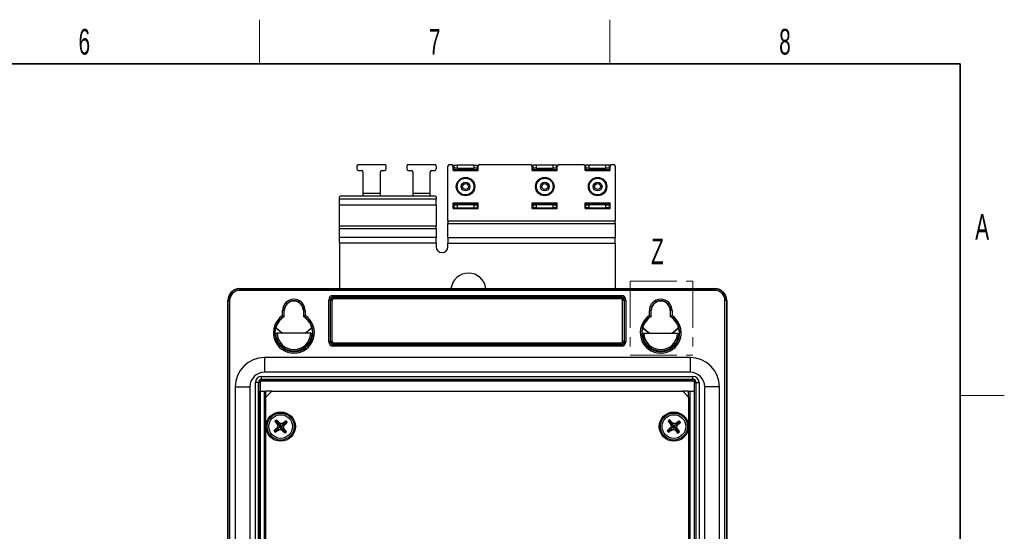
# Paper-space layout 'Blatt3' of a CAD drawing. Header units: millimetres. Extents: x 5 to 418, y 2 to 292.
# Tile 48 of 48: x 280 to 414, y 219 to 288. Entities that reach past the tile are written whole.
import ezdxf

# ---------------------------------------------------------------- set-up
doc = ezdxf.new("R2010")
doc.units = ezdxf.units.MM
doc.linetypes.add('PHANTOM', pattern=[12.7, 6.35, -1.27, 1.27, -1.27, 1.27, -1.27])
doc.layers.add('SLD-0', color=7, linetype='Continuous')
doc.styles.add('SLDTEXTSTYLE0', font='TXT', dxfattribs={"width": 0.605})

psp = doc.layouts.new('Blatt3')

# ---------------------------------------------------------------- linework, layer by layer
at = {"color": 7, "linetype": 'Continuous', "lineweight": 25}
for p, q in [((325.7637, 268.5415), (325.7637, 268.1415)), ((325.9637, 268.7415), (329.5637, 268.7415)), ((329.7637, 268.1415), (329.7637, 268.5415)), ((332.5637, 268.5415), (332.5637, 268.1415)), ((332.7637, 268.7415), (336.3637, 268.7415)), ((336.5637, 268.5415), (336.5637, 268.1415)), ((338.1637, 261.0722), (338.1637, 268.5415)), ((338.3637, 268.7415), (338.6637, 268.7415)), ((338.8637, 267.9415), (338.8637, 268.5415)), ((338.9637, 268.6415), (338.9637, 268.2415)), ((338.9637, 268.6415), (339.4256, 268.6415)), ((339.4256, 268.6415), (339.4256, 268.2415)), ((341.7018, 268.6415), (339.4256, 268.6415)), ((341.7018, 268.6415), (341.7018, 268.2415)), ((341.7018, 268.6415), (342.1637, 268.6415)), ((342.1637, 268.6415), (342.1637, 268.2415)), ((342.2637, 267.9415), (342.2637, 268.5415)), ((342.4637, 268.7415), (349.4637, 268.7415)), ((349.6637, 267.9415), (349.6637, 268.5415)), ((349.7637, 268.2415), (349.7637, 268.6415)), ((350.2256, 268.6415), (349.7637, 268.6415)), ((350.2256, 268.2415), (350.2256, 268.6415)), ((352.5018, 268.6415), (350.2256, 268.6415)), ((352.5018, 268.2415), (352.5018, 268.6415)), ((352.9637, 268.6415), (352.5018, 268.6415)), ((352.9637, 268.2415), (352.9637, 268.6415)), ((353.0637, 267.9415), (353.0637, 268.5415)), ((353.2637, 268.7415), (356.6637, 268.7415)), ((356.8637, 267.9415), (356.8637, 268.5415)), ((356.9637, 268.2415), (356.9637, 268.6415)), ((357.4256, 268.6415), (356.9637, 268.6415)), ((357.4256, 268.2415), (357.4256, 268.6415)), ((359.7018, 268.6415), (357.4256, 268.6415)), ((359.7018, 268.2415), (359.7018, 268.6415)), ((360.1637, 268.6415), (359.7018, 268.6415)), ((360.1637, 268.2415), (360.1637, 268.6415)), ((360.2637, 267.9415), (360.2637, 268.5415)), ((360.4637, 268.7415), (360.7637, 268.7415)), ((360.9637, 268.5415), (360.9637, 261.0722)), ((325.9637, 267.9415), (326.3637, 267.9415)), ((326.5637, 267.7415), (326.5637, 264.78)), ((328.9637, 264.78), (328.9637, 267.7415)), ((329.1637, 267.9415), (329.5637, 267.9415)), ((332.7637, 267.9415), (333.1637, 267.9415)), ((333.3637, 267.7415), (333.3637, 264.78)), ((335.7637, 264.78), (335.7637, 267.7415)), ((335.9637, 267.9415), (336.3637, 267.9415)), ((338.8637, 267.9415), (342.2637, 267.9415)), ((339.4256, 268.2415), (338.9637, 268.2415)), ((338.9637, 268.0415), (338.9637, 268.2415)), ((342.1637, 268.0415), (338.9637, 268.0415)), ((338.9637, 268.0415), (338.9637, 267.9415)), ((339.4256, 268.2415), (341.7018, 268.2415)), ((342.1637, 268.2415), (341.7018, 268.2415)), ((342.1637, 268.2415), (342.1637, 268.0415)), ((342.1637, 267.9415), (342.1637, 268.0415)), ((349.6637, 267.9415), (353.0637, 267.9415)), ((350.2256, 268.2415), (349.7637, 268.2415)), ((349.7637, 268.0415), (349.7637, 268.2415)), ((352.9637, 268.0415), (349.7637, 268.0415)), ((349.7637, 268.0415), (349.7637, 267.9415)), ((350.2256, 268.2415), (352.5018, 268.2415)), ((352.9637, 268.2415), (352.5018, 268.2415)), ((352.9637, 268.2415), (352.9637, 268.0415)), ((352.9637, 267.9415), (352.9637, 268.0415)), ((356.8637, 267.9415), (360.2637, 267.9415)), ((357.4256, 268.2415), (356.9637, 268.2415)), ((356.9637, 268.0415), (356.9637, 268.2415)), ((360.1637, 268.0415), (356.9637, 268.0415)), ((356.9637, 268.0415), (356.9637, 267.9415)), ((357.4256, 268.2415), (359.7018, 268.2415)), ((360.1637, 268.2415), (359.7018, 268.2415)), ((360.1637, 268.2415), (360.1637, 268.0415)), ((360.1637, 267.9415), (360.1637, 268.0415)), ((326.3637, 264.4175), (323.5637, 264.4175)), ((329.1637, 264.4175), (326.3637, 264.4175)), ((326.5637, 264.78), (326.5637, 264.5506)), ((328.9637, 264.78), (326.5637, 264.78)), ((328.9637, 264.5506), (328.9637, 264.78)), ((333.1637, 264.4175), (329.1637, 264.4175)), ((335.9637, 264.4175), (333.1637, 264.4175)), ((333.3637, 264.78), (333.3637, 264.5506)), ((335.7637, 264.78), (333.3637, 264.78)), ((335.7637, 264.5506), (335.7637, 264.78)), ((336.3637, 264.4175), (335.9637, 264.4175)), ((323.3637, 264.016), (323.3637, 264.3329)), ((336.5637, 264.016), (323.3637, 264.016)), ((323.3637, 263.2185), (323.3637, 264.016)), ((336.5637, 263.2185), (323.3637, 263.2185)), ((323.3637, 260.3261), (323.3637, 263.2185)), ((336.5637, 264.3329), (336.5637, 264.016)), ((336.5637, 263.2185), (336.5637, 264.016)), ((336.5637, 263.2185), (336.5637, 260.3261)), ((338.8637, 262.7415), (338.8637, 263.5415)), ((338.8637, 263.5415), (342.2637, 263.5415)), ((338.9637, 263.5415), (338.9637, 263.4415)), ((338.9637, 263.4415), (342.1637, 263.4415)), ((338.9637, 263.2415), (338.9637, 263.4415)), ((338.9637, 263.2415), (339.4256, 263.2415)), ((338.9637, 263.2415), (338.9637, 262.8415)), ((339.4256, 263.2415), (339.4256, 262.8415)), ((341.7018, 263.2415), (339.4256, 263.2415)), ((341.7018, 263.2415), (341.7018, 262.8415)), ((341.7018, 263.2415), (342.1637, 263.2415)), ((342.1637, 263.4415), (342.1637, 263.5415)), ((342.1637, 263.4415), (342.1637, 263.2415)), ((342.1637, 263.2415), (342.1637, 262.8415)), ((342.2637, 262.7415), (342.2637, 263.5415)), ((349.6637, 262.7415), (349.6637, 263.5415)), ((349.6637, 263.5415), (353.0637, 263.5415)), ((349.7637, 263.5415), (349.7637, 263.4415)), ((349.7637, 263.4415), (352.9637, 263.4415)), ((349.7637, 263.2415), (349.7637, 263.4415)), ((349.7637, 263.2415), (350.2256, 263.2415)), ((349.7637, 262.8415), (349.7637, 263.2415)), ((350.2256, 262.8415), (350.2256, 263.2415)), ((352.5018, 263.2415), (350.2256, 263.2415)), ((352.5018, 262.8415), (352.5018, 263.2415)), ((352.5018, 263.2415), (352.9637, 263.2415)), ((352.9637, 263.4415), (352.9637, 263.5415)), ((352.9637, 263.4415), (352.9637, 263.2415)), ((352.9637, 262.8415), (352.9637, 263.2415)), ((353.0637, 262.7415), (353.0637, 263.5415)), ((356.8637, 263.5415), (360.2637, 263.5415)), ((356.8637, 262.7415), (356.8637, 263.5415)), ((356.9637, 263.5415), (356.9637, 263.4415)), ((356.9637, 263.4415), (360.1637, 263.4415)), ((356.9637, 263.2415), (356.9637, 263.4415)), ((356.9637, 263.2415), (357.4256, 263.2415)), ((356.9637, 262.8415), (356.9637, 263.2415)), ((357.4256, 262.8415), (357.4256, 263.2415)), ((359.7018, 263.2415), (357.4256, 263.2415)), ((359.7018, 262.8415), (359.7018, 263.2415)), ((359.7018, 263.2415), (360.1637, 263.2415)), ((360.1637, 263.4415), (360.1637, 263.5415)), ((360.1637, 263.4415), (360.1637, 263.2415)), ((360.1637, 262.8415), (360.1637, 263.2415)), ((360.2637, 262.7415), (360.2637, 263.5415)), ((338.8637, 262.7415), (342.2637, 262.7415)), ((338.9637, 262.8415), (339.4256, 262.8415)), ((339.4256, 262.8415), (341.7018, 262.8415)), ((341.7018, 262.8415), (342.1637, 262.8415)), ((349.6637, 262.7415), (353.0637, 262.7415)), ((350.2256, 262.8415), (349.7637, 262.8415)), ((350.2256, 262.8415), (352.5018, 262.8415)), ((352.9637, 262.8415), (352.5018, 262.8415)), ((356.8637, 262.7415), (360.2637, 262.7415)), ((357.4256, 262.8415), (356.9637, 262.8415)), ((357.4256, 262.8415), (359.7018, 262.8415)), ((360.1637, 262.8415), (359.7018, 262.8415)), ((338.1637, 261.0722), (338.1637, 260.7097)), ((338.1637, 261.0722), (360.9637, 261.0722)), ((338.1637, 258.816), (338.1637, 260.7097)), ((338.1637, 260.7097), (360.9637, 260.7097)), ((360.9637, 260.7097), (360.9637, 261.0722)), ((360.9637, 260.7097), (360.9637, 258.816)), ((336.5637, 260.3261), (323.3637, 260.3261)), ((323.3637, 259.9636), (323.3637, 260.3261)), ((336.5637, 259.9636), (323.3637, 259.9636)), ((323.3637, 258.816), (323.3637, 259.9636)), ((336.5637, 259.9636), (336.5637, 260.3261)), ((336.5637, 259.9636), (336.5637, 258.816)), ((336.5637, 258.816), (323.3637, 258.816)), ((323.3637, 258.0185), (323.3637, 258.816)), ((323.3637, 258.0185), (323.3637, 251.8215)), ((336.5637, 258.0185), (323.3637, 258.0185)), ((336.5637, 258.0185), (336.5637, 258.816)), ((336.5637, 258.0185), (336.5637, 257.5415)), ((338.1637, 258.816), (338.1637, 258.0185)), ((338.1637, 258.816), (360.9637, 258.816)), ((338.1637, 257.5415), (338.1637, 258.0185)), ((338.1637, 258.0185), (360.9637, 258.0185)), ((360.9637, 258.0185), (360.9637, 258.816)), ((360.9637, 258.0185), (360.9637, 251.8215)), ((309.7637, 251.776), (309.7637, 251.8215)), ((309.7637, 251.8215), (374.5637, 251.8215)), ((309.7637, 251.776), (309.7637, 251.5761)), ((309.7637, 251.776), (374.5637, 251.776)), ((374.5637, 251.5761), (309.7637, 251.5761)), ((374.5637, 251.776), (374.5637, 251.8215)), ((374.5637, 251.776), (374.5637, 251.5761)), ((308.1637, 117.4215), (308.1637, 250.2215)), ((308.2091, 250.2215), (308.1637, 250.2215)), ((308.2091, 117.4215), (308.2091, 250.2215)), ((308.2091, 250.2215), (308.4091, 250.2215)), ((308.4091, 250.2215), (308.4091, 117.4215)), ((321.9113, 244.569), (321.9113, 250.274)), ((322.1112, 250.274), (321.9113, 250.274)), ((322.1112, 250.274), (322.1112, 244.569)), ((322.1602, 250.225), (322.1112, 250.274)), ((322.1602, 244.618), (322.1602, 250.225)), ((322.3602, 250.225), (322.1602, 250.225)), ((322.3602, 250.225), (322.3602, 244.618)), ((322.5112, 250.8739), (361.8162, 250.8739)), ((322.5112, 250.6739), (322.5112, 250.8739)), ((361.8162, 250.6739), (322.5112, 250.6739)), ((322.5112, 250.6739), (322.5602, 250.6249)), ((322.5602, 250.6249), (361.7672, 250.6249)), ((322.5602, 250.4249), (322.5602, 250.6249)), ((361.7672, 250.4249), (322.5602, 250.4249)), ((361.7672, 250.6249), (361.8162, 250.6739)), ((361.7672, 250.4249), (361.7672, 250.6249)), ((361.8162, 250.6739), (361.8162, 250.8739)), ((362.1671, 250.225), (361.9671, 250.225)), ((361.9671, 244.618), (361.9671, 250.225)), ((362.2161, 250.274), (362.1671, 250.225)), ((362.1671, 250.225), (362.1671, 244.618)), ((362.4161, 250.274), (362.2161, 250.274)), ((362.2161, 244.569), (362.2161, 250.274)), ((362.4161, 250.274), (362.4161, 244.569)), ((375.9183, 117.4215), (375.9183, 250.2215)), ((376.1182, 250.2215), (375.9183, 250.2215)), ((376.1182, 250.2215), (376.1182, 117.4215)), ((376.1182, 250.2215), (376.1637, 250.2215)), ((376.1637, 250.2215), (376.1637, 117.4215)), ((315.6183, 248.1522), (315.6183, 248.8215)), ((315.8182, 248.8215), (315.6183, 248.8215)), ((315.8182, 248.8215), (315.8182, 248.0423)), ((315.8182, 248.8215), (315.8637, 248.8215)), ((315.8637, 248.0165), (315.8637, 248.8215)), ((318.5091, 248.8215), (318.4637, 248.8215)), ((318.4637, 248.8215), (318.4637, 248.0165)), ((318.5091, 248.8215), (318.7091, 248.8215)), ((318.5091, 248.0423), (318.5091, 248.8215)), ((318.7091, 248.8215), (318.7091, 248.1522)), ((365.6183, 248.1522), (365.6183, 248.8215)), ((365.6183, 248.8215), (365.8182, 248.8215)), ((365.8182, 248.8215), (365.8182, 248.0423)), ((365.8182, 248.8215), (365.8637, 248.8215)), ((365.8637, 248.0165), (365.8637, 248.8215)), ((368.5091, 248.8215), (368.4637, 248.8215)), ((368.4637, 248.8215), (368.4637, 248.0165)), ((368.7091, 248.8215), (368.5091, 248.8215)), ((368.5091, 248.0423), (368.5091, 248.8215)), ((368.7091, 248.8215), (368.7091, 248.1522)), ((315.8182, 248.0423), (315.8637, 248.0165)), ((315.8567, 248.0042), (315.8637, 248.0165)), ((318.4637, 248.0165), (318.5091, 248.0423)), ((318.4637, 248.0165), (318.4707, 248.0042)), ((365.8182, 248.0423), (365.8637, 248.0165)), ((365.8567, 248.0042), (365.8637, 248.0165)), ((368.4637, 248.0165), (368.5091, 248.0423)), ((368.4637, 248.0165), (368.4707, 248.0042)), ((314.6654, 245.776), (314.623, 245.8181)), ((319.4619, 245.7726), (314.8655, 245.7726)), ((319.7044, 245.8181), (319.662, 245.776)), ((364.6654, 245.776), (364.623, 245.8181)), ((364.8655, 245.7726), (369.4619, 245.7726)), ((369.7044, 245.8181), (369.662, 245.776)), ((322.1112, 244.569), (321.9113, 244.569)), ((322.1112, 244.569), (322.1602, 244.618)), ((322.3602, 244.618), (322.1602, 244.618)), ((322.5602, 244.2181), (322.5602, 244.418)), ((322.5602, 244.418), (361.7672, 244.418)), ((361.7672, 244.2181), (361.7672, 244.418)), ((362.1671, 244.618), (361.9671, 244.618)), ((362.1671, 244.618), (362.2161, 244.569)), ((362.4161, 244.569), (362.2161, 244.569)), ((322.5602, 244.2181), (322.5112, 244.1691)), ((322.5112, 243.9691), (322.5112, 244.1691)), ((322.5112, 244.1691), (361.8162, 244.1691)), ((361.8162, 243.9691), (322.5112, 243.9691)), ((361.7672, 244.2181), (322.5602, 244.2181)), ((361.8162, 244.1691), (361.7672, 244.2181)), ((361.8162, 243.9691), (361.8162, 244.1691)), ((371.1637, 242.418), (313.1637, 242.418)), ((313.1637, 242.3441), (313.1637, 242.418)), ((313.1637, 242.3441), (313.1637, 240.4989)), ((371.1637, 242.3441), (371.1637, 242.418)), ((371.1637, 242.3441), (371.1637, 240.4989)), ((313.1637, 240.4249), (313.1637, 240.4989)), ((371.1637, 240.4249), (313.1637, 240.4249)), ((371.1637, 240.4249), (371.1637, 240.4989)), ((311.9357, 149.8215), (311.9357, 239.0215)), ((312.3356, 239.0215), (311.9357, 239.0215)), ((312.3356, 239.0215), (312.3356, 149.8215)), ((312.3356, 239.0215), (312.3602, 239.0215)), ((312.3602, 149.8215), (312.3602, 239.0215)), ((312.5602, 239.0215), (312.3602, 239.0215)), ((312.5602, 239.0215), (312.5602, 149.8215)), ((312.7637, 239.8495), (371.5637, 239.8495)), ((312.7637, 239.4495), (312.7637, 239.8495)), ((371.5637, 239.4495), (312.7637, 239.4495)), ((312.7637, 239.4495), (312.7637, 239.4249)), ((312.7637, 239.4249), (371.5637, 239.4249)), ((312.7637, 239.2249), (312.7637, 239.4249)), ((371.5637, 239.2249), (312.7637, 239.2249)), ((371.5637, 239.4495), (371.5637, 239.8495)), ((371.5637, 239.4495), (371.5637, 239.4249)), ((371.5637, 239.2249), (371.5637, 239.4249)), ((371.7671, 239.0215), (371.9671, 239.0215)), ((371.7671, 149.8215), (371.7671, 239.0215)), ((371.9917, 239.0215), (371.9671, 239.0215)), ((371.9671, 239.0215), (371.9671, 149.8215)), ((371.9917, 239.0215), (372.3917, 239.0215)), ((371.9917, 149.8215), (371.9917, 239.0215)), ((372.3917, 239.0215), (372.3917, 149.8215)), ((309.1671, 238.4215), (309.1671, 124.8215)), ((309.2411, 238.4215), (309.1671, 238.4215)), ((309.2411, 238.4215), (311.0862, 238.4215)), ((311.1602, 238.4215), (311.0862, 238.4215)), ((311.1602, 238.4215), (311.1602, 124.8215)), ((312.5637, 237.8215), (313.1637, 237.8215)), ((312.5637, 149.8215), (312.5637, 237.8215)), ((313.1637, 149.8215), (313.1637, 237.8215)), ((313.1637, 237.8215), (313.3637, 237.8215)), ((314.1637, 237.8215), (313.3637, 237.8215)), ((314.1637, 237.8215), (313.3637, 237.0215)), ((313.3637, 237.0215), (313.3637, 237.8215)), ((314.1637, 237.8215), (370.1637, 237.8215)), ((370.9637, 237.8215), (370.1637, 237.8215)), ((370.9637, 237.0215), (370.1637, 237.8215)), ((370.9637, 237.8215), (371.1637, 237.8215)), ((370.9637, 237.0215), (370.9637, 237.8215)), ((371.1637, 149.8215), (371.1637, 237.8215)), ((371.1637, 237.8215), (371.7637, 237.8215)), ((371.7637, 149.8215), (371.7637, 237.8215)), ((373.1671, 124.8215), (373.1671, 238.4215)), ((373.1671, 238.4215), (373.2411, 238.4215)), ((375.0862, 238.4215), (373.2411, 238.4215)), ((375.0862, 238.4215), (375.1602, 238.4215)), ((375.1602, 124.8215), (375.1602, 238.4215)), ((313.3637, 150.326), (313.3637, 237.0215)), ((370.9637, 237.0215), (370.9637, 150.326)), ((314.7786, 233.7315), (314.5802, 233.7506)), ((314.7786, 233.7315), (314.7977, 233.9298)), ((314.7786, 233.7315), (315.0969, 233.3452)), ((316.0737, 233.6066), (315.6874, 233.2883)), ((316.0737, 233.6066), (316.0928, 233.8049)), ((316.0737, 233.6066), (316.272, 233.5874)), ((368.3786, 233.7315), (368.1802, 233.7506)), ((368.3786, 233.7315), (368.3977, 233.9298)), ((368.3786, 233.7315), (368.6969, 233.3452)), ((369.6737, 233.6066), (369.2874, 233.2883)), ((369.6737, 233.6066), (369.6928, 233.8049)), ((369.6737, 233.6066), (369.872, 233.5874)), ((314.6537, 232.4364), (314.4553, 232.4555)), ((314.6537, 232.4364), (314.6346, 232.238)), ((314.6537, 232.4364), (315.0399, 232.7547)), ((315.0399, 232.7547), (314.8961, 232.8587)), ((315.0969, 233.3452), (314.9358, 233.2706)), ((315.2981, 233.0278), (314.9709, 233.0594)), ((315.2635, 232.9389), (315.0399, 232.7547)), ((315.0399, 232.7547), (315.1146, 232.5936)), ((315.0969, 233.3452), (315.2009, 233.489)), ((315.2811, 233.1217), (315.0969, 233.3452)), ((315.2635, 232.9389), (315.2981, 233.0278)), ((315.3573, 232.9559), (315.2635, 232.9389)), ((315.2981, 233.0278), (315.2811, 233.1217)), ((315.2811, 233.1217), (315.37, 233.0871)), ((315.3573, 232.9559), (315.3258, 232.6287)), ((315.4462, 232.9213), (315.3573, 232.9559)), ((315.37, 233.0871), (315.4016, 233.4142)), ((315.37, 233.0871), (315.4639, 233.1041)), ((315.4639, 233.1041), (315.4293, 233.0152)), ((315.4293, 233.0152), (315.4462, 232.9213)), ((315.4293, 233.0152), (315.7564, 232.9836)), ((315.4462, 232.9213), (315.6305, 232.6977)), ((315.4639, 233.1041), (315.6874, 233.2883)), ((315.6305, 232.6977), (315.5264, 232.5539)), ((315.6874, 233.2883), (315.6128, 233.4493)), ((315.6305, 232.6977), (315.7915, 232.7724)), ((315.9488, 232.3115), (315.6305, 232.6977)), ((315.6874, 233.2883), (315.8312, 233.1842)), ((315.9488, 232.3115), (315.9296, 232.1131)), ((315.9488, 232.3115), (316.1471, 232.2924)), ((368.2537, 232.4364), (368.0553, 232.4555)), ((368.2537, 232.4364), (368.2346, 232.238)), ((368.2537, 232.4364), (368.6399, 232.7547)), ((368.6399, 232.7547), (368.4961, 232.8587)), ((368.6969, 233.3452), (368.5358, 233.2706)), ((368.8981, 233.0278), (368.5709, 233.0594)), ((368.8635, 232.9389), (368.6399, 232.7547)), ((368.6399, 232.7547), (368.7146, 232.5936)), ((368.6969, 233.3452), (368.8009, 233.489)), ((368.8811, 233.1217), (368.6969, 233.3452)), ((368.8635, 232.9389), (368.8981, 233.0278)), ((368.9573, 232.9559), (368.8635, 232.9389)), ((368.8981, 233.0278), (368.8811, 233.1217)), ((368.8811, 233.1217), (368.97, 233.0871)), ((368.9573, 232.9559), (368.9258, 232.6287)), ((369.0462, 232.9213), (368.9573, 232.9559)), ((368.97, 233.0871), (369.0016, 233.4142)), ((368.97, 233.0871), (369.0639, 233.1041)), ((369.0639, 233.1041), (369.0293, 233.0152)), ((369.0293, 233.0152), (369.0462, 232.9213)), ((369.0293, 233.0152), (369.3564, 232.9836)), ((369.0462, 232.9213), (369.2305, 232.6977)), ((369.0639, 233.1041), (369.2874, 233.2883)), ((369.2305, 232.6977), (369.1264, 232.5539)), ((369.2874, 233.2883), (369.2128, 233.4493)), ((369.2305, 232.6977), (369.3915, 232.7724)), ((369.5488, 232.3115), (369.2305, 232.6977)), ((369.2874, 233.2883), (369.4312, 233.1842)), ((369.5488, 232.3115), (369.5296, 232.1131)), ((369.5488, 232.3115), (369.7471, 232.2924))]:
    psp.add_line(p, q, dxfattribs=at)
at = {"color": 7, "linetype": 'PHANTOM', "lineweight": 18}
for p, q in [((362.9963, 252.8363), (371.5438, 252.8363)), ((362.9963, 252.8363), (362.9963, 242.744)), ((371.5438, 252.8363), (371.5438, 242.744)), ((362.9963, 242.744), (371.5438, 242.744))]:
    psp.add_line(p, q, dxfattribs=at)
at = {"color": 7, "linetype": 'Continuous', "lineweight": 25, "flags": 128}
for points in [[(323.5637, 264.4175), (323.5247, 264.4158), (323.4871, 264.411), (323.4526, 264.4032), (323.4223, 264.3927), (323.3974, 264.3799), (323.3789, 264.3653), (323.3675, 264.3494), (323.3637, 264.3329)], [(336.5637, 264.3329), (336.5598, 264.3494), (336.5484, 264.3653), (336.53, 264.3799), (336.5051, 264.3927), (336.4748, 264.4032), (336.4402, 264.411), (336.4027, 264.4158), (336.3637, 264.4175)], [(314.7211, 246.5332), (315.1685, 246.0987), (315.6661, 245.7726)], [(318.6613, 245.7726), (319.1588, 246.0987), (319.6062, 246.5332)], [(364.7211, 246.5332), (365.1685, 246.0987), (365.6661, 245.7726)], [(368.6613, 245.7726), (369.1588, 246.0987), (369.6062, 246.5332)]]:
    psp.add_lwpolyline(points, dxfattribs=at)
at = {"color": 7, "linetype": 'Continuous', "lineweight": 25}
for centre, radius in [((340.5637, 265.7415), 1.26), ((340.5637, 265.7415), 1.14), ((340.5637, 265.7415), 0.6), ((340.5637, 265.7415), 0.4), ((351.3637, 265.7415), 1.26), ((351.3637, 265.7415), 1.14), ((351.3637, 265.7415), 0.6), ((351.3637, 265.7415), 0.4), ((358.5637, 265.7415), 1.26), ((358.5637, 265.7415), 1.14), ((358.5637, 265.7415), 0.6), ((358.5637, 265.7415), 0.4), ((315.3637, 233.0215), 2), ((315.3637, 233.0215), 1.844), ((368.9637, 233.0215), 2), ((368.9637, 233.0215), 1.844), ((315.3637, 233.0215), 1.6112), ((368.9637, 233.0215), 1.6112)]:
    psp.add_circle(centre, radius, dxfattribs=at)
for centre, radius, start, end in [((325.9637, 268.5415), 0.2, 90, 180), ((329.5637, 268.5415), 0.2, 0, 90), ((332.7637, 268.5415), 0.2, 90, 180), ((336.3637, 268.5415), 0.2, 0, 90), ((338.3637, 268.5415), 0.2, 90, 180), ((338.6637, 268.5415), 0.2, 0, 90), ((342.4637, 268.5415), 0.2, 90, 180), ((349.4637, 268.5415), 0.2, 0, 90), ((353.2637, 268.5415), 0.2, 90, 180), ((356.6637, 268.5415), 0.2, 0, 90), ((360.4637, 268.5415), 0.2, 90, 180), ((360.7637, 268.5415), 0.2, 0, 90), ((325.9637, 268.1415), 0.2, 180, 270), ((326.3637, 267.7415), 0.2, 0, 90), ((329.1637, 267.7415), 0.2, 90, 180), ((329.5637, 268.1415), 0.2, 270, 0), ((332.7637, 268.1415), 0.2, 180, 270), ((333.1637, 267.7415), 0.2, 0, 90), ((335.9637, 267.7415), 0.2, 90, 180), ((336.3637, 268.1415), 0.2, 270, 0), ((337.3637, 257.5415), 0.8, 180, 270), ((337.3637, 257.5415), 0.8, 270, 0), ((340.9637, 251.5415), 2.4, 90, 173.300235), ((340.9637, 251.5415), 2.4, 6.699765, 90), ((309.7637, 250.2215), 1.6, 90, 180), ((309.7637, 250.2215), 1.5546, 90, 180), ((309.7637, 250.2215), 1.3546, 90, 180), ((374.5637, 250.2215), 1.6, 0, 90), ((374.5637, 250.2215), 1.5546, 0, 90), ((374.5637, 250.2215), 1.3546, 0, 90), ((317.1637, 248.8215), 1.5454, 0, 180), ((317.1637, 248.8215), 1.3454, 0, 180), ((317.1637, 248.8215), 1.3, 0, 180), ((322.5602, 250.2249), 0.4, 90.008727, 179.991273), ((361.7671, 250.2249), 0.4, 0.008727, 89.991273), ((367.1637, 248.8215), 1.5454, 0, 180), ((367.1637, 248.8215), 1.3454, 0, 180), ((367.1637, 248.8215), 1.3, 0, 180), ((317.1637, 245.8215), 2.7965, 123.546696, 56.453304), ((317.1637, 245.8215), 2.5966, 121.209049, 58.790951), ((317.1637, 245.8215), 2.5441, 120.912054, 175.569389), ((317.1637, 245.8215), 2.5441, 4.430611, 59.087946), ((367.1637, 245.8215), 2.7965, 123.546696, 56.453304), ((367.1637, 245.8215), 2.5966, 121.209049, 58.790951), ((367.1637, 245.8215), 2.5441, 120.912054, 175.569389), ((367.1637, 245.8215), 2.5441, 4.430611, 59.087946), ((317.1637, 245.8215), 2.4987, 181.042101, 358.957899), ((317.1637, 248.6005), 3.207, 220.326724, 241.860695), ((317.1637, 245.8215), 2.2987, 181.218279, 358.781721), ((317.1637, 248.6005), 3.207, 298.139305, 319.673276), ((367.1637, 245.8215), 2.4987, 181.042101, 358.957899), ((367.1637, 248.6005), 3.207, 220.326724, 241.860695), ((367.1637, 245.8215), 2.2987, 181.218279, 358.781721), ((367.1637, 248.6005), 3.207, 298.139305, 319.673276), ((322.5602, 244.6181), 0.4, 180.008727, 269.991273), ((361.7671, 244.6181), 0.4, 270.008727, 359.991273), ((313.1637, 238.4215), 3.9965, 90, 180), ((371.1637, 238.4215), 3.9965, 0, 90), ((313.1637, 238.4215), 2.0035, 90, 180), ((371.1637, 238.4215), 2.0035, 0, 90), ((312.7637, 239.0215), 0.828, 90, 180), ((312.7637, 239.0215), 0.428, 90, 180), ((312.7637, 239.0215), 0.4034, 90, 180), ((312.7637, 239.0215), 0.2035, 90, 180), ((371.5637, 239.0215), 0.828, 0, 90), ((371.5637, 239.0215), 0.428, 0, 90), ((371.5637, 239.0215), 0.4034, 0, 90), ((371.5637, 239.0215), 0.2035, 0, 90), ((324.5136, 221.9181), 15.4492, 128.968097, 130.013382), ((326.2181, 242.0005), 14.2653, 215.332212, 217.731781), ((304.4756, 224.0833), 14.2653, 41.249699, 43.649267), ((324.3427, 222.1671), 14.2653, 125.332212, 127.731781), ((306.4255, 243.9095), 14.2653, 311.249699, 313.649267), ((304.2603, 223.8716), 15.4492, 38.968097, 40.013382), ((378.1136, 221.9181), 15.4492, 128.968097, 130.013382), ((379.8181, 242.0005), 14.2653, 215.332212, 217.731781), ((358.0756, 224.0833), 14.2653, 41.249699, 43.649267), ((377.9427, 222.1671), 14.2653, 125.332212, 127.731781), ((360.0255, 243.9095), 14.2653, 311.249699, 313.649267), ((357.8603, 223.8716), 15.4492, 38.968097, 40.013382), ((324.3018, 222.1334), 14.2653, 131.249699, 133.649267), ((326.467, 242.1714), 15.4492, 218.968097, 220.013382), ((306.3847, 243.8759), 14.2653, 305.332212, 307.731781), ((329.1515, 227.6567), 15.1749, 159.143724, 159.952172), ((329.9226, 235.6521), 15.1749, 189.029307, 189.837755), ((312.733, 247.5804), 15.1749, 279.029307, 279.837755), ((309.9989, 219.2337), 15.1749, 69.143724, 69.952172), ((320.7284, 246.8093), 15.1749, 249.143724, 249.952172), ((317.9943, 218.4625), 15.1749, 99.029307, 99.837755), ((326.2517, 241.9597), 14.2653, 221.249699, 223.649267), ((301.5759, 238.3862), 15.1749, 339.143724, 339.952172), ((300.8047, 230.3908), 15.1749, 9.029307, 9.837755), ((304.5093, 224.0425), 14.2653, 35.332212, 37.731781), ((306.2138, 244.1248), 15.4492, 308.968097, 310.013382), ((377.9018, 222.1334), 14.2653, 131.249699, 133.649267), ((380.067, 242.1714), 15.4492, 218.968097, 220.013382), ((359.9847, 243.8759), 14.2653, 305.332212, 307.731781), ((382.7515, 227.6567), 15.1749, 159.143724, 159.952172), ((383.5226, 235.6521), 15.1749, 189.029307, 189.837755), ((366.333, 247.5804), 15.1749, 279.029307, 279.837755), ((363.5989, 219.2337), 15.1749, 69.143724, 69.952172), ((374.3284, 246.8093), 15.1749, 249.143724, 249.952172), ((371.5943, 218.4625), 15.1749, 99.029307, 99.837755), ((379.8517, 241.9597), 14.2653, 221.249699, 223.649267), ((355.1759, 238.3862), 15.1749, 339.143724, 339.952172), ((354.4047, 230.3908), 15.1749, 9.029307, 9.837755), ((358.1093, 224.0425), 14.2653, 35.332212, 37.731781), ((359.8138, 244.1248), 15.4492, 308.968097, 310.013382)]:
    psp.add_arc(centre, radius, start, end, dxfattribs=at)
for centre, major_axis, ratio, start_param, end_param in [((322.5114, 250.2738), (0.4244, -0.4244), 0.99969546, 2.35634678, 3.92683852), ((322.5114, 250.2738), (-0.283, 0.283), 0.99939115, 5.49793944, 7.06843118), ((322.5602, 250.2249), (0.1415, -0.1415), 0.99969546, 2.35634678, 3.92683852), ((361.7671, 250.2249), (-0.1415, -0.1415), 0.99969546, 2.35634678, 3.92683852), ((361.816, 250.2738), (-0.4244, -0.4244), 0.99969546, 2.35634678, 3.92683852), ((361.816, 250.2738), (0.283, 0.283), 0.99939115, 5.49793944, 7.06843118), ((322.5114, 244.5692), (0.4244, 0.4244), 0.99969546, 2.35634678, 3.92683852), ((322.5114, 244.5692), (0.283, 0.283), 0.99939115, 2.35634678, 3.92683852), ((322.5602, 244.6181), (0.1415, 0.1415), 0.99969546, 2.35634678, 3.92683852), ((361.7671, 244.6181), (-0.1415, 0.1415), 0.99969546, 2.35634678, 3.92683852), ((361.816, 244.5692), (-0.4244, 0.4244), 0.99969546, 2.35634678, 3.92683852), ((361.816, 244.5692), (0.283, -0.283), 0.99939115, 5.49793944, 7.06843118)]:
    psp.add_ellipse(centre, major_axis=major_axis, ratio=ratio, start_param=start_param, end_param=end_param, dxfattribs=at)
for points, knots in [([(326.5637, 264.5506), (326.562, 264.5329), (326.5588, 264.4976), (326.5292, 264.4587), (326.4833, 264.4334), (326.4263, 264.4198), (326.3843, 264.4182), (326.3637, 264.4175)], [0, 0, 0, 0, 0.20685589, 0.4143789, 0.60967912, 0.80828419, 1, 1, 1, 1]), ([(329.1637, 264.4175), (329.1412, 264.4184), (329.0964, 264.4202), (329.0367, 264.4359), (328.9926, 264.4637), (328.9675, 264.503), (328.9649, 264.5352), (328.9637, 264.5506)], [0, 0, 0, 0, 0.20831962, 0.416696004, 0.622787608, 0.820501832, 1, 1, 1, 1]), ([(333.3637, 264.5506), (333.362, 264.5329), (333.3588, 264.4976), (333.3292, 264.4587), (333.2833, 264.4334), (333.2263, 264.4198), (333.1843, 264.4182), (333.1637, 264.4175)], [0, 0, 0, 0, 0.20685589, 0.4143789, 0.60967912, 0.80828419, 1, 1, 1, 1]), ([(335.9637, 264.4175), (335.9412, 264.4184), (335.8964, 264.4202), (335.8367, 264.4359), (335.7926, 264.4637), (335.7675, 264.503), (335.7649, 264.5352), (335.7637, 264.5506)], [0, 0, 0, 0, 0.20831962, 0.416696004, 0.622787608, 0.820501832, 1, 1, 1, 1]), ([(315.6183, 248.1522), (315.6188, 248.1519), (315.6402, 248.1404), (315.6829, 248.1173), (315.739, 248.0865), (315.7824, 248.0624), (315.8116, 248.046), (315.816, 248.0435), (315.8182, 248.0423)], [0, 0, 0, 0, 0.005906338, 0.219496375, 0.43767048, 0.631763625, 0.815684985, 1, 1, 1, 1]), ([(318.7091, 248.1522), (318.7085, 248.1519), (318.7028, 248.1488), (318.6919, 248.143), (318.6764, 248.1346), (318.6609, 248.1262), (318.6457, 248.1179), (318.6307, 248.1098), (318.616, 248.1017), (318.6018, 248.0939), (318.5886, 248.0866), (318.5766, 248.08), (318.5658, 248.074), (318.5556, 248.0683), (318.5434, 248.0615), (318.5304, 248.0543), (318.5188, 248.0477), (318.5126, 248.0442), (318.5097, 248.0426), (318.5093, 248.0424), (318.5091, 248.0423)], [0, 0, 0, 0, 0.00588591, 0.05862081, 0.11160271, 0.16535721, 0.21937938, 0.2731717, 0.3272479, 0.38224313, 0.43757046, 0.48543757, 0.53381592, 0.58246176, 0.63166856, 0.72274078, 0.81553688, 0.90668761, 0.95298478, 1, 1, 1, 1]), ([(365.8182, 248.0423), (365.816, 248.0435), (365.8116, 248.046), (365.7824, 248.0624), (365.739, 248.0865), (365.6829, 248.1173), (365.6402, 248.1404), (365.6188, 248.1519), (365.6183, 248.1522)], [0, 0, 0, 0, 0.18431501, 0.36823638, 0.56232952, 0.78050363, 0.99409366, 1, 1, 1, 1]), ([(368.5091, 248.0423), (368.5097, 248.0426), (368.5106, 248.0431), (368.5149, 248.0456), (368.5206, 248.0487), (368.5304, 248.0542), (368.5433, 248.0614), (368.5554, 248.0682), (368.5655, 248.0738), (368.5764, 248.0799), (368.5884, 248.0865), (368.6014, 248.0937), (368.6155, 248.1015), (368.6303, 248.1095), (368.6454, 248.1178), (368.6606, 248.1261), (368.6759, 248.1344), (368.6915, 248.1428), (368.7027, 248.1488), (368.7085, 248.1519), (368.7091, 248.1522)], [0, 0, 0, 0, 0.091134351, 0.137441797, 0.184459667, 0.275501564, 0.368329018, 0.416159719, 0.464551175, 0.513216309, 0.562427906, 0.616188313, 0.670264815, 0.725288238, 0.780619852, 0.83334757, 0.886329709, 0.940090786, 0.994114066, 1, 1, 1, 1]), ([(314.623, 245.8181), (314.6226, 245.8207), (314.6218, 245.8259), (314.6209, 245.8614), (314.6214, 245.9129), (314.6236, 245.9684), (314.6262, 246.0044), (314.6271, 246.018)], [0, 0, 0, 0, 0.21701178, 0.43402749, 0.65090237, 0.86731977, 1, 1, 1, 1]), ([(314.6654, 245.776), (314.668, 245.7756), (314.6732, 245.7749), (314.7088, 245.7738), (314.7603, 245.7731), (314.8159, 245.7727), (314.8519, 245.7726), (314.8655, 245.7726)], [0, 0, 0, 0, 0.21711582, 0.43422991, 0.65138377, 0.86856508, 1, 1, 1, 1]), ([(319.4619, 245.7726), (319.4844, 245.7726), (319.5294, 245.7727), (319.5893, 245.7733), (319.6346, 245.7742), (319.6581, 245.7752), (319.6609, 245.7758), (319.662, 245.776)], [0, 0, 0, 0, 0.21714983, 0.43429826, 0.65147554, 0.86865185, 1, 1, 1, 1]), ([(319.7002, 246.018), (319.7017, 245.9956), (319.7048, 245.9509), (319.7063, 245.891), (319.7062, 245.8458), (319.7053, 245.822), (319.7046, 245.8192), (319.7044, 245.8181)], [0, 0, 0, 0, 0.21648564, 0.43299023, 0.64919168, 0.86577366, 1, 1, 1, 1]), ([(364.623, 245.8181), (364.6226, 245.8207), (364.6218, 245.8259), (364.6209, 245.8614), (364.6214, 245.9129), (364.6236, 245.9684), (364.6262, 246.0044), (364.6271, 246.018)], [0, 0, 0, 0, 0.21701178, 0.43402749, 0.65090237, 0.86731977, 1, 1, 1, 1]), ([(364.6654, 245.776), (364.668, 245.7756), (364.6732, 245.7749), (364.7088, 245.7738), (364.7603, 245.7731), (364.8159, 245.7727), (364.8519, 245.7726), (364.8655, 245.7726)], [0, 0, 0, 0, 0.21711582, 0.43422991, 0.65138377, 0.86856508, 1, 1, 1, 1]), ([(369.4619, 245.7726), (369.4844, 245.7726), (369.5294, 245.7727), (369.5893, 245.7733), (369.6346, 245.7742), (369.6581, 245.7752), (369.6609, 245.7758), (369.662, 245.776)], [0, 0, 0, 0, 0.21714983, 0.43429826, 0.65147554, 0.86865185, 1, 1, 1, 1]), ([(369.7002, 246.018), (369.7017, 245.9956), (369.7048, 245.9509), (369.7063, 245.891), (369.7062, 245.8458), (369.7053, 245.822), (369.7046, 245.8192), (369.7044, 245.8181)], [0, 0, 0, 0, 0.216485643, 0.432990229, 0.649191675, 0.865773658, 1, 1, 1, 1])]:
    psp.add_open_spline(points, degree=3, knots=knots, dxfattribs=at)
at = {"layer": 'SLD-0', "lineweight": 18}
for p, q in [((312.5, 282.5), (312.5, 288.5)), ((360.25, 282.5), (360.25, 288.5)), ((408, 237.25), (414, 237.25))]:
    psp.add_line(p, q, dxfattribs=at)
at = {"layer": 'SLD-0', "lineweight": 35}
for p, q in [((408, 282.5), (26, 282.5)), ((408, 12), (408, 282.5))]:
    psp.add_line(p, q, dxfattribs=at)

# ---------------------------------------------------------------- texts
at = {"color": 7, "linetype": 'PHANTOM', "lineweight": 18, "insert": (365.858, 258.6449), "char_height": 3.5, "attachment_point": 1, "style": 'SLDTEXTSTYLE0'}
psp.add_mtext('Z', dxfattribs=at)
at = {"layer": 'SLD-0', "char_height": 3.5, "attachment_point": 2, "style": 'SLDTEXTSTYLE0'}
for s, insert in [('6', (288.6027, 287.243)), ('7', (336.3527, 287.243)), ('8', (384.1027, 287.243)), ('A', (410.9816, 262.0011))]:
    psp.add_mtext(s, dxfattribs=dict(at, insert=insert))

doc.saveas('drawing.dxf')
